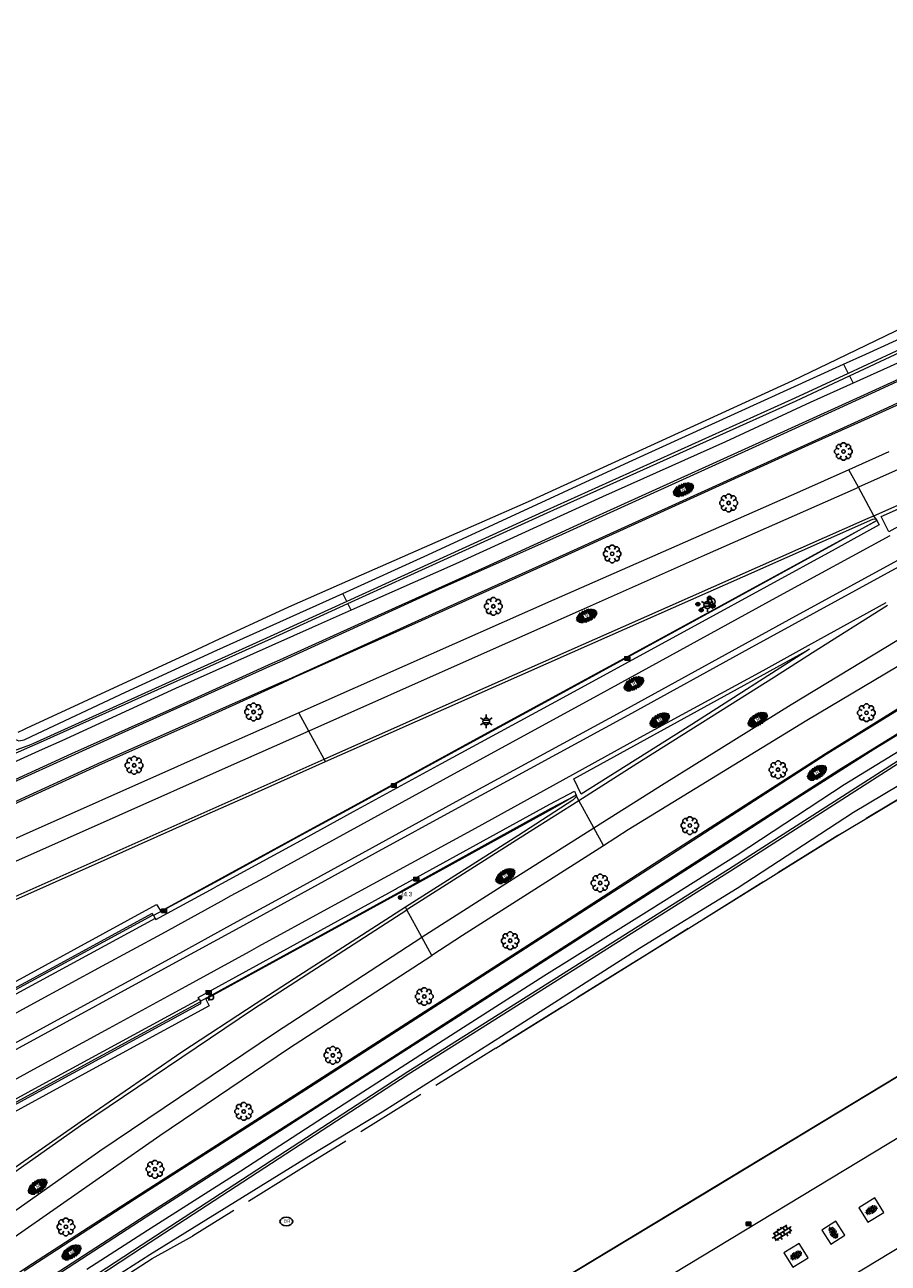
# Model space of a CAD drawing. Header units: metres. Extents: x 181682 to 183922, y 386244 to 387136.
# Tile 44 of 62: x 182842 to 182940, y 386692 to 386832. Entities that reach past the tile are written whole.
import ezdxf
from ezdxf.enums import TextEntityAlignment as Align

# ---------------------------------------------------------------- set-up
doc = ezdxf.new("R2010")
doc.units = ezdxf.units.M
doc.linetypes.add('IE-TERREINAFSCHEIDING', pattern=[10, 8, -2])
for name, color, linetype, lineweight in [('B-WE-GR-BOOM-S', 251, 'Continuous', 25), ('B-WE-IE-TERREINAFSCHEIDING-G', 251, 'IE-TERREINAFSCHEIDING', 18), ('B-WE-IE-TERREINAFSCHEIDING_KUNSTMATIG_MUUR-GV', 251, 'IE-TERREINAFSCHEIDING-KUNSTMATIG-DICHT', 18), ('B-WE-KL-ET_LS_OV_LICHTMAST-S', 251, 'Continuous', 25), ('B-WE-KL-WATER_BRANDLEIDING_PUT-S', 251, 'Continuous', 25), ('B-WE-OG-BREUKLIJN-G', 251, 'Continuous', 18), ('B-WE-OG-TOPOGRAFIE_TERREIN_AGRARISCH-GV', 251, 'Continuous', 18), ('B-WE-OG-TOPOGRAFIE_TERREIN_GROEN-SV', 251, 'Continuous', 25), ('B-WE-OG-TOPOGRAFIE_WATER-GV', 251, 'Continuous', 18), ('B-WE-OG-TOPOGRAFIE_WEG_BERM-GV', 251, 'Continuous', 18), ('B-WE-OG-TOPOGRAFIE_WEG_PARKEERPLAATS-GV', 251, 'Continuous', 18), ('B-WE-OG-TOPOGRAFIE_WEG_PARKEERPLAATS-SV', 251, 'Continuous', 25), ('B-WE-OG-TOPOGRAFIE_WEG_RIJWEG-GV', 251, 'Continuous', 18), ('B-WE-OG-TOPOGRAFIE_WEG_RIJWEG-SV', 251, 'Continuous', 25), ('B-WE-OG-TOPOGRAFIE_WEG_RIJWIELPAD-GV', 251, 'Continuous', 18), ('B-WE-OG-TOPOGRAFIE_WEG_RIJWIELPAD-SV', 251, 'Continuous', 25), ('B-WE-OG-TOPOGRAFIE_WEG_VERHARD-G', 251, 'Continuous', 18), ('B-WE-RI-HWA_KOLK-S', 251, 'Continuous', 25), ('B-WE-VW-BEWEGWIJZERING_DRAAGCONSTRUCTIE-S', 251, 'Continuous', 25), ('B-WE-VW-MARKERING-G', 251, 'Continuous', 18), ('B-WE-VW-VERKEERSTEKEN_DRAAGCONSTRUCTIE-S', 251, 'Continuous', 25), ('Label_puntobject', 7, 'Continuous', 25)]:
    doc.layers.add(name, color=color, linetype=linetype, lineweight=lineweight)
doc.layers.add('B-WE-IE-MEUBILAIR_WEGMEUBILAIR-S', color=251, linetype='Continuous')
doc.styles.add('NLCS-ISO', font='NLCS-ISO.ttf')
doc.styles.get("Standard").update_dxf_attribs({"font": 'arial.ttf'})
doc.linetypes.add('IE-TERREINAFSCHEIDING-KUNSTMATIG-DICHT', pattern='A,8,-1,[82,NLCS.SHX,S=0.75,R=90,X=0,Y=0],-1', length=10)

# ---------------------------------------------------------------- blocks, each defined once
blk = doc.blocks.new('SIE-WEG_WEGWIJZER-SO')
for q in [(-0.29, -0.29), (0, 0.41), (0.29, -0.29)]:
    blk.add_line((0, 0), q)
blk.add_circle((0, 0), 0.413)
blk = doc.blocks.new('B-SIE-WEG_LICHTMAST-SO')
at = {"ltscale": 0.1}
for p, q in [((-0.33, 0.19), (-0.67, 0.39)), ((0, 0.39), (0, 0.77)), ((0.33, 0.19), (0.67, 0.39)), ((-0.33, -0.19), (-0.67, -0.39)), ((0, -0.39), (0, -0.77)), ((0.33, -0.19), (0.67, -0.39))]:
    blk.add_line(p, q, dxfattribs=at)
at = {"flags": 128}
for points in [[(-0.35, 0.15), (0.35, 0.15)], [(-0.35, -0.15), (0.35, -0.15)]]:
    blk.add_lwpolyline(points, dxfattribs=at)
at = {"ltscale": 0.1}
blk.add_circle((0, 0), 0.386, dxfattribs=at)
at = {"style": 'NLCS-ISO'}
blk.add_attdef('TYPE', text='', height=0.549, dxfattribs=at).set_placement((0, 0.77), align=Align.BOTTOM_CENTER)
blk = doc.blocks.new('SIE-WEG_VERKEERSBORD_PAAL-SO')
blk.add_line((-0.3, 0), (0.3, 0))
for radius in [0.2, 0.0745]:
    blk.add_circle((0, 0), radius)
blk = doc.blocks.new('SIE-WEG_PAAL_ALGEMEEN_TYPE_02-SO')
at = {"ltscale": 0.5}
h = blk.add_hatch(color=256, dxfattribs=at)
h.paths.add_polyline_path([(0, 0), (0.1875, 0, 0.41421356), (0, 0.1875)])
h.paths.add_polyline_path([(0, -0.1875), (0, 0), (-0.1875, 0, 0.41421356)])
for p, q in [((-0.1875, 0), (0.1875, 0)), ((0, -0.1875), (0, 0.1875))]:
    blk.add_line(p, q, dxfattribs=at)
blk.add_circle((0, 0), 0.1875, dxfattribs=at)
blk = doc.blocks.new('SVW-AFSLUITPAAL-SO')
at = {"linetype": 'Continuous'}
blk.add_lwpolyline([(-0.28, -0.02), (-0.28, -0.37)], dxfattribs=at)
blk.add_circle((0, -0.02), 0.28, dxfattribs=at)
blk = doc.blocks.new('B-SRI-KOLK_COMBINATIE-SO')
for p, q in [((-0.28125, 0), (0.28125, 0.375)), ((0.28125, 0), (-0.28125, 0.375))]:
    blk.add_line(p, q)
at = {"flags": 128}
blk.add_lwpolyline([(-0.28125, 0), (0.28125, 0), (0.28125, 0.375), (-0.28125, 0.375)], close=True, dxfattribs=at)
blk = doc.blocks.new('SIE-WEG_STRAATPOT_BRANDKRAAN-SO')
blk.add_ellipse((0, 0), major_axis=(-0.729, 0), ratio=0.685994)
at = {"style": 'NLCS-ISO'}
blk.add_text('BR', height=0.4, dxfattribs=at).set_placement((-0.3, -0.15))
blk = doc.blocks.new('SGR-BOOM_01')
at = {"layer": 'B-WE-GR-BOOM-S'}
for points in [[(-0.5, 0.25, 0), (-0.75, 0.38, 0), (-1, 0.12, 0), (-1, -0.12, 0), (-0.75, -0.38, 0), (-0.5, -0.25, 0)], [(-0.33, 0.8, 0), (-0.62, 0.8, 0), (-0.8, 0.62, 0), (-0.8, 0.33, 0)], [(0.25, 0.5, 0), (0.38, 0.75, 0), (0.12, 1, 0), (-0.12, 1, 0), (-0.38, 0.75, 0), (-0.25, 0.5, 0)], [(0.8, 0.33, 0), (0.8, 0.62, 0), (0.62, 0.8, 0), (0.33, 0.8, 0)], [(0.5, -0.25, 0), (0.75, -0.38, 0), (1, -0.12, 0), (1, 0.12, 0), (0.75, 0.38, 0), (0.5, 0.25, 0)], [(-0.8, -0.33, 0), (-0.8, -0.62, 0), (-0.62, -0.8, 0), (-0.33, -0.8, 0)], [(-0.25, -0.5, 0), (-0.38, -0.75, 0), (-0.12, -1, 0), (0.12, -1, 0), (0.38, -0.75, 0), (0.25, -0.5, 0)], [(0.33, -0.8, 0), (0.62, -0.8, 0), (0.8, -0.62, 0), (0.8, -0.33, 0)]]:
    blk.add_polyline3d(points, dxfattribs=at)
blk.add_circle((0, 0), 0.2, dxfattribs=at)
blk.add_circle((0, 0), 0.2, dxfattribs=at)
blk = doc.blocks.new('SVH-BSS_OPENGESTRAAT_KL-SO')
for p, q in [((-1.69, 0.09), (-1.59, 0.09)), ((-1.59, 0.09), (-0.02, 0.09)), ((-1.33, -0.44), (-1.33, 0.09)), ((-1.24, 0.61), (-0.02, 0.61)), ((-1.07, 0.09), (-1.07, 0.61)), ((-0.54, 0.09), (-0.54, 0.61)), ((-0.28, 0.61), (-0.28, 0.89)), ((-0.28, -0.44), (-0.28, 0.09)), ((-0.02, 0.61), (1.24, 0.61)), ((-0.02, 0.09), (1.56, 0.09)), ((0.24, 0.61), (0.24, 0.89)), ((0.24, -0.44), (0.24, 0.09)), ((0.51, 0.09), (0.51, 0.61)), ((1.03, 0.09), (1.03, 0.61)), ((1.29, -0.44), (1.29, 0.09)), ((1.56, 0.09), (1.69, 0.09)), ((-1.48, -0.44), (-0.02, -0.44)), ((-1.07, -0.7), (-1.07, -0.44)), ((-0.54, -0.85), (-0.54, -0.44)), ((-0.02, -0.44), (1.48, -0.44)), ((0.51, -0.86), (0.51, -0.44)), ((1.03, -0.71), (1.03, -0.44))]:
    blk.add_line(p, q)
blk = doc.blocks.new('SVH-GESLOTEN-SO')
at = {"linetype": 'Continuous', "lineweight": 0}
for p, q in [((-1.68, -0.04), (-0.19, 0.87)), ((-1.66, 0.12), (0.02, -0.91)), ((-1.63, -0.24), (0.18, 0.87)), ((-1.62, 0.22), (-0.67, 0.81)), ((-1.58, 0.3), (0.36, -0.89)), ((-1.52, -0.4), (-0.45, 0.26)), ((-1.45, 0.44), (-0.45, -0.17)), ((-1.37, -0.53), (-0.45, 0.03)), ((-1.28, 0.57), (-0.45, 0.06)), ((-1.08, 0.67), (-0.45, 0.29)), ((-0.84, 0.76), (-0.1, 0.3)), ((-0.58, 0.82), (0.27, 0.3)), ((-0.44, -0.88), (1.54, 0.34)), ((-0.37, 0.3), (0.5, 0.84)), ((-0.28, 0.87), (1.6, -0.28)), ((-0.12, -0.9), (1.64, 0.17)), ((0, 0.3), (0.77, 0.78)), ((0.08, 0.88), (1.67, -0.1)), ((0.37, 0.3), (1.01, 0.69)), ((0.37, 0.08), (1.22, 0.6)), ((0.37, -0.15), (1.4, 0.48)), ((0.37, 0.24), (1.48, -0.43)), ((0.37, 0.02), (1.32, -0.57)), ((0.52, 0.83), (1.65, 0.14)), ((-1.67, -0.1), (-0.39, -0.88)), ((-1.45, -0.46), (-1.04, -0.72)), ((-1.18, -0.65), (-0.45, -0.2)), ((-0.97, -0.74), (-0.24, -0.3)), ((-0.72, -0.82), (0.13, -0.3)), ((-0.23, -0.3), (0.65, -0.84)), ((0.14, -0.3), (0.91, -0.77)), ((0.27, -0.9), (1.68, -0.04)), ((0.37, -0.21), (1.13, -0.68)), ((0.8, -0.8), (1.57, -0.33))]:
    blk.add_line(p, q, dxfattribs=at)
at = {"linetype": 'Continuous', "lineweight": 0, "style": 'NLCS-ISO'}
blk.add_text('R', height=0.54, dxfattribs=at).set_placement((0, 0), align=Align.MIDDLE_CENTER)
blk = doc.blocks.new('SGR-GRAS_01-SO')
at = {"ltscale": 0.1}
for p, q in [((-1.96, -0.07), (-1.98, 0)), ((-1.93, 0.19), (-1.93, 0.24)), ((-1.89, 0.24), (-1.92, 0.25)), ((-1.67, 0.02), (-1.6, 0.04)), ((-1.6, 0.24), (-1.65, 0.29)), ((-1.53, 0.32), (-1.6, 0.35)), ((-1.45, 0.64), (-1.52, 0.66)), ((-1.52, 0.19), (-1.44, 0.19)), ((-1.47, 0.58), (-1.48, 0.65)), ((-1.43, 0.48), (-1.35, 0.5)), ((-1.36, 0.21), (-1.43, 0.23)), ((-1.42, 0.13), (-1.36, 0.17)), ((-1.38, 0.11), (-1.32, 0.16)), ((-1.37, 0.01), (-1.38, 0.08)), ((-1.33, 0.11), (-1.33, 0.19)), ((-1.3, 0.76), (-1.32, 0.77)), ((-1.28, 0.68), (-1.28, 0.76)), ((-1.17, 0.39), (-1.23, 0.43)), ((-1.17, 0.24), (-1.22, 0.29)), ((-1.15, 0.65), (-1.21, 0.7)), ((-1.11, 0.17), (-1.04, 0.19)), ((-1.03, 0.03), (-1.1, 0.07)), ((-0.94, 0.84), (-1, 0.88)), ((-0.97, 0.51), (-0.92, 0.57)), ((-0.89, 0.5), (-0.97, 0.52)), ((-0.94, 0.19), (-0.87, 0.19)), ((-0.92, 0.42), (-0.86, 0.46)), ((-0.89, 0.81), (-0.82, 0.81)), ((-0.87, 0.66), (-0.89, 0.73)), ((-0.8, 0.06), (-0.88, 0.08)), ((-0.87, 0.62), (-0.8, 0.64)), ((-0.8, 0.47), (-0.87, 0.51)), ((-0.75, 0.24), (-0.8, 0.29)), ((-0.77, 0.09), (-0.79, 0.16)), ((-0.73, 0.65), (-0.78, 0.7)), ((-0.74, 0.03), (-0.73, 0.11)), ((-0.67, 0.11), (-0.73, 0.14)), ((-0.69, 0.61), (-0.68, 0.68)), ((-0.58, 0.92), (-0.64, 0.96)), ((-0.56, 0.92), (-0.51, 0.97)), ((-0.56, 0.32), (-0.48, 0.34)), ((-0.44, 0.55), (-0.51, 0.59)), ((-0.43, 0.78), (-0.5, 0.8)), ((-0.42, 0.71), (-0.36, 0.74)), ((-0.34, 0.35), (-0.41, 0.37)), ((-0.32, 0.24), (-0.38, 0.29)), ((-0.31, 0.19), (-0.37, 0.22)), ((-0.37, 0.19), (-0.29, 0.19)), ((-0.31, 0.65), (-0.36, 0.7)), ((-0.32, 0.81), (-0.24, 0.81)), ((-0.32, 0.77), (-0.24, 0.79)), ((-0.28, 0.73), (-0.29, 0.81)), ((-0.21, 1), (-0.27, 1.03)), ((-0.24, 0.02), (-0.17, 0.04)), ((-0.18, 0.17), (-0.19, 0.24)), ((-0.08, 0.63), (-0.14, 0.67)), ((-0.14, -0.04), (-0.14, 0.03)), ((-0.09, 0.53), (-0.09, 0.6)), ((-0.08, 0.16), (-0.03, 0.21)), ((-0.07, 0.19), (0, 0.23)), ((0.06, 0.27), (-0.01, 0.3)), ((0, 0.47), (0.07, 0.49)), ((0.1, 0.24), (0.05, 0.29)), ((0.13, 0.64), (0.06, 0.66)), ((0.07, 0.99), (0.14, 1.03)), ((0.12, 0.65), (0.07, 0.7)), ((0.22, 0.2), (0.15, 0.22)), ((0.21, 0.19), (0.28, 0.19)), ((0.29, 0.71), (0.22, 0.75)), ((0.24, 0.92), (0.31, 0.94)), ((0.26, 0.81), (0.33, 0.81)), ((0.32, 0.81), (0.3, 0.89)), ((0.31, 0.17), (0.39, 0.19)), ((0.32, 0.57), (0.38, 0.62)), ((0.42, 0.34), (0.36, 0.38)), ((0.42, 0.25), (0.4, 0.32)), ((0.43, 0.48), (0.49, 0.51)), ((0.53, 0.24), (0.47, 0.29)), ((0.54, 0.65), (0.49, 0.7)), ((0.56, -0.02), (0.49, 0.02)), ((0.5, 0.45), (0.51, 0.53)), ((0.59, 0.93), (0.52, 0.94)), ((0.55, 0.62), (0.63, 0.64)), ((0.65, 0.79), (0.58, 0.83)), ((0.68, 0.49), (0.61, 0.51)), ((0.77, 0.05), (0.7, 0.07)), ((0.78, 0.42), (0.72, 0.46)), ((0.78, 0.19), (0.86, 0.19)), ((0.83, 0.81), (0.91, 0.81)), ((0.92, 0.06), (0.85, 0.09)), ((0.87, 0.31), (0.94, 0.33)), ((0.95, 0.24), (0.9, 0.29)), ((0.91, 0.89), (0.91, 0.92)), ((0.97, 0.65), (0.91, 0.7)), ((0.93, 0.76), (0.99, 0.8)), ((1.01, 0.87), (0.95, 0.91)), ((1.01, 0.33), (1, 0.4)), ((1.15, 0.78), (1.08, 0.8)), ((1.15, 0.5), (1.08, 0.54)), ((1.1, 0.38), (1.1, 0.45)), ((1.11, 0.77), (1.18, 0.79)), ((1.24, 0.34), (1.17, 0.36)), ((1.18, 0.01), (1.26, 0.03)), ((1.21, 0.21), (1.26, 0.26)), ((1.28, 0.14), (1.22, 0.17)), ((1.28, 0.25), (1.35, 0.29)), ((1.37, 0.24), (1.32, 0.29)), ((1.39, 0.65), (1.34, 0.7)), ((1.36, 0.19), (1.43, 0.19)), ((1.42, 0.46), (1.5, 0.48)), ((1.51, 0.58), (1.44, 0.62)), ((1.64, 0.21), (1.58, 0.25)), ((1.61, 0.41), (1.59, 0.48)), ((1.69, 0.3), (1.7, 0.37)), ((1.79, 0.19), (1.72, 0.21)), ((1.74, 0.16), (1.81, 0.18)), ((1.8, 0.24), (1.75, 0.29)), ((1.93, 0.19), (1.95, 0.19)), ((-1.92, -0.16), (-1.85, -0.12)), ((-1.82, -0.08), (-1.9, -0.06)), ((-1.76, -0.13), (-1.82, -0.09)), ((-1.78, -0.3), (-1.73, -0.25)), ((-1.62, -0.5), (-1.69, -0.46)), ((-1.63, -0.57), (-1.68, -0.52)), ((-1.61, -0.17), (-1.67, -0.11)), ((-1.57, -0.44), (-1.49, -0.44)), ((-1.54, -0.66), (-1.5, -0.64)), ((-1.4, -0.05), (-1.46, -0.01)), ((-1.38, -0.46), (-1.38, -0.39)), ((-1.35, -0.28), (-1.28, -0.26)), ((-1.27, -0.23), (-1.34, -0.21)), ((-1.26, -0.42), (-1.33, -0.38)), ((-1.27, -0.56), (-1.28, -0.48)), ((-1.21, -0.57), (-1.26, -0.52)), ((-1.18, -0.67), (-1.25, -0.65)), ((-1.19, -0.17), (-1.24, -0.11)), ((-1.13, -0.78), (-1.19, -0.75)), ((-1.06, -0.39), (-1, -0.35)), ((-1.04, -0.58), (-0.97, -0.57)), ((-0.99, -0.44), (-0.92, -0.44)), ((-0.9, -0.34), (-0.96, -0.3)), ((-0.9, -0.65), (-0.84, -0.6)), ((-0.84, -0.94), (-0.85, -0.93)), ((-0.78, -0.57), (-0.84, -0.52)), ((-0.76, -0.7), (-0.83, -0.67)), ((-0.76, -0.17), (-0.82, -0.11)), ((-0.8, -0.13), (-0.73, -0.11)), ((-0.71, -0.38), (-0.79, -0.36)), ((-0.79, -0.54), (-0.78, -0.46)), ((-0.72, -0.89), (-0.65, -0.87)), ((-0.71, -0.9), (-0.64, -0.86)), ((-0.62, -0.82), (-0.7, -0.8)), ((-0.67, -0.48), (-0.69, -0.4)), ((-0.53, -0.26), (-0.6, -0.22)), ((-0.58, -0.99), (-0.59, -0.97)), ((-0.57, -0.1), (-0.5, -0.06)), ((-0.49, -0.25), (-0.44, -0.19)), ((-0.48, -0.44), (-0.41, -0.42)), ((-0.4, -0.63), (-0.46, -0.59)), ((-0.38, -0.98), (-0.43, -0.93)), ((-0.42, -0.44), (-0.34, -0.44)), ((-0.36, -0.57), (-0.41, -0.52)), ((-0.34, -0.17), (-0.39, -0.11)), ((-0.26, -0.99), (-0.33, -0.95)), ((-0.25, -0.09), (-0.32, -0.07)), ((-0.17, -0.18), (-0.24, -0.14)), ((-0.16, -0.53), (-0.23, -0.51)), ((-0.21, -0.61), (-0.15, -0.58)), ((-0.19, -0.62), (-0.19, -0.54)), ((-0.17, -0.74), (-0.1, -0.72)), ((-0.07, -0.97), (-0.14, -0.95)), ((-0.04, -0.55), (-0.1, -0.51)), ((-0.08, -0.4), (-0.09, -0.32)), ((-0.01, -1.01), (0.04, -0.95)), ((0.05, -0.98), (0, -0.93)), ((0.07, -0.57), (0.01, -0.52)), ((0.02, -0.96), (0.01, -0.89)), ((0.08, -0.17), (0.03, -0.11)), ((0.1, -0.91), (0.03, -0.88)), ((0.07, -0.29), (0.14, -0.27)), ((0.19, -0.1), (0.13, -0.06)), ((0.16, -0.44), (0.23, -0.44)), ((0.17, -1.04), (0.22, -1.02)), ((0.31, -0.24), (0.24, -0.22)), ((0.33, -0.47), (0.26, -0.43)), ((0.29, -0.33), (0.35, -0.29)), ((0.4, -0.68), (0.32, -0.66)), ((0.39, -0.6), (0.45, -0.55)), ((0.39, -0.59), (0.46, -0.57)), ((0.4, -0.69), (0.41, -0.62)), ((0.46, -0.83), (0.4, -0.8)), ((0.47, -0.98), (0.42, -0.93)), ((0.49, -0.57), (0.44, -0.52)), ((0.45, -0.12), (0.46, -0.05)), ((0.51, -0.17), (0.45, -0.11)), ((0.52, -0.32), (0.5, -0.24)), ((0.62, -0.88), (0.6, -0.81)), ((0.63, -0.14), (0.7, -0.12)), ((0.69, -0.39), (0.62, -0.35)), ((0.64, -0.84), (0.71, -0.81)), ((0.7, -0.89), (0.77, -0.88)), ((0.73, -0.44), (0.81, -0.44)), ((0.82, -0.76), (0.76, -0.72)), ((0.78, -0.04), (0.85, 0)), ((0.86, -0.39), (0.79, -0.37)), ((0.8, -0.19), (0.85, -0.14)), ((0.86, -0.94), (0.84, -0.93)), ((0.91, -0.57), (0.86, -0.52)), ((0.93, -0.17), (0.88, -0.11)), ((0.95, -0.83), (0.88, -0.81)), ((0.94, -0.44), (1.01, -0.42)), ((1.05, -0.31), (0.99, -0.27)), ((1, -0.77), (1, -0.7)), ((1.05, -0.2), (1.05, -0.12)), ((1.11, -0.24), (1.1, -0.16)), ((1.19, -0.68), (1.12, -0.64)), ((1.14, -0.56), (1.21, -0.52)), ((1.21, -0.8), (1.2, -0.73)), ((1.33, -0.1), (1.26, -0.08)), ((1.26, -0.75), (1.33, -0.73)), ((1.34, -0.57), (1.29, -0.52)), ((1.36, -0.17), (1.3, -0.11)), ((1.31, -0.44), (1.38, -0.44)), ((1.42, -0.23), (1.35, -0.19)), ((1.42, -0.54), (1.35, -0.52)), ((1.55, -0.6), (1.49, -0.56)), ((1.5, -0.29), (1.57, -0.27)), ((1.64, -0.27), (1.65, -0.2)), ((1.64, -0.27), (1.7, -0.23)), ((1.68, -0.55), (1.74, -0.5)), ((1.71, -0.16), (1.69, -0.09)), ((1.78, -0.15), (1.71, -0.11)), ((1.71, -0.52), (1.71, -0.52)), ((1.78, -0.17), (1.73, -0.11)), ((1.88, -0.25), (1.81, -0.23))]:
    blk.add_line(p, q, dxfattribs=at)
at = {"ltscale": 0.1, "style": 'NLCS-ISO'}
blk.add_attdef('TYPE', text='', height=0.5, dxfattribs=at).set_placement((3.47, -0.02), align=Align.MIDDLE_CENTER)

msp = doc.modelspace()

# ---------------------------------------------------------------- linework, layer by layer
at = {"layer": 'B-WE-IE-TERREINAFSCHEIDING-G'}
for points in [[(182990.687, 386773.354, 25.563), (182984.683, 386769.94, 25.525), (182961.124, 386756.542, 25.376), (182933.881, 386740.208, 25.655), (182911.893, 386726.534, 25.672), (182911.032, 386725.999, 25.673), (182895.045, 386716.059, 25.617)], [(182895.045, 386716.059, 25.617), (182873.792, 386702.89, 25.228), (182860.613, 386694.716, 24.928)]]:
    msp.add_polyline3d(points, dxfattribs=at)
at = {"layer": 'B-WE-IE-TERREINAFSCHEIDING_KUNSTMATIG_MUUR-GV'}
for p, q in [((182856.201, 386731.132, 24.944), (182856.186, 386731.179, 24.937)), ((182861.389, 386721.639, 24.916), (182861.52, 386721.419, 24.903)), ((182861.565, 386721.338, 24.921), (182861.52, 386721.419, 24.903))]:
    msp.add_line(p, q, dxfattribs=at)
for points in [[(182856.186, 386731.179, 24.937), (182856.036, 386731.36, 25.038), (182844.724, 386725.204, 25.167), (182826.701, 386715.421, 25.108), (182809.598, 386706.028, 24.783), (182803.167, 386702.533, 24.765), (182786.143, 386693.29, 24.786), (182770.042, 386684.46, 24.768), (182755.118, 386676.341, 24.78), (182739.869, 386667.971, 24.822), (182725.085, 386659.95, 25.141), (182724.805, 386659.795, 25.323)], [(182856.37, 386730.818, 24.917), (182838.812, 386721.243, 24.678), (182818.786, 386710.334, 24.334), (182799.43, 386699.762, 23.908), (182791.002, 386695.171, 23.69)], [(182856.201, 386731.132, 24.944), (182856.344, 386730.858, 24.919), (182856.37, 386730.818, 24.917)], [(182732.97, 386650.858, 25.141), (182750.6, 386660.588, 24.828), (182766.151, 386669.096, 24.839), (182782.931, 386678.331, 24.801), (182800.779, 386687.96, 24.783), (182816.261, 386696.446, 24.827), (182822.768, 386700.013, 24.845), (182843.294, 386711.2, 24.807), (182861.571, 386721.143, 24.857), (182861.565, 386721.338, 24.921)], [(182796.012, 386685.968, 23.71), (182802.835, 386689.687, 23.888), (182825.901, 386702.277, 24.401), (182843.131, 386711.698, 24.681), (182861.389, 386721.639, 24.916)]]:
    msp.add_polyline3d(points, dxfattribs=at)
at = {"layer": 'B-WE-OG-BREUKLIJN-G'}
for points in [[(182856.132, 386731.184, 25.038), (182844.82, 386725.028, 25.167), (182826.797, 386715.245, 25.108), (182809.694, 386705.852, 24.783), (182803.262, 386702.357, 24.765), (182786.239, 386693.114, 24.786), (182770.138, 386684.284, 24.768), (182755.214, 386676.165, 24.78), (182739.965, 386667.795, 24.822)], [(182732.875, 386651.034, 25.141), (182750.504, 386660.763, 24.828), (182766.055, 386669.271, 24.839), (182782.835, 386678.507, 24.801), (182800.683, 386688.136, 24.783), (182816.165, 386696.621, 24.827), (182822.672, 386700.188, 24.845), (182843.198, 386711.376, 24.807), (182861.475, 386721.319, 24.857)]]:
    msp.add_polyline3d(points, dxfattribs=at)
at = {"layer": 'B-WE-OG-TOPOGRAFIE_TERREIN_AGRARISCH-GV'}
msp.add_polyline3d([(183006.391, 386830.417, 26.093), (182980.843, 386817.345, 25.981), (182948.064, 386801.188, 25.127), (182932.752, 386793.815, 25.127), (182928.743, 386791.884, 25.127), (182898.737, 386778.121, 25.099), (182877.252, 386768.685, 25.132), (182871.526, 386766.171, 25.141), (182863.096, 386762.253, 24.767), (182862.274, 386761.871, 24.73), (182861.164, 386761.357, 24.726), (182841.719, 386752.363, 24.657), (182841.425, 386752.227, 24.657), (182840.782, 386751.93, 24.657)], dxfattribs=at)
at = {"layer": 'B-WE-OG-TOPOGRAFIE_WATER-GV'}
for p, q in [((182934.552, 386793.763, 25.061), (182935.081, 386792.719, 24.252)), ((182935.227, 386792.431, 24.299), (182935.646, 386791.602, 25.041)), ((182878.142, 386766.821, 24.242), (182877.692, 386767.731, 24.658)), ((182878.644, 386765.805, 24.794), (182878.268, 386766.567, 24.275))]:
    msp.add_line(p, q, dxfattribs=at)
for points in [[(183012.261, 386831.088, 24.319), (182987.321, 386818.09, 24.266), (182952.963, 386801.017, 24.362), (182935.081, 386792.719, 24.252)], [(182935.227, 386792.431, 24.299), (182953.025, 386800.781, 24.383), (182987.417, 386817.851, 24.319), (183012.389, 386830.804, 24.293)], [(183003.484, 386824.139, 25.091), (182989.601, 386817.141, 25.08), (182979.418, 386811.824, 25.101), (182972.659, 386808.842, 25.08), (182962.336, 386804.05, 24.825), (182949.429, 386797.908, 25.069), (182941.771, 386794.367, 25.059), (182935.646, 386791.602, 25.041)], [(182934.552, 386793.763, 25.061), (182937.059, 386794.903, 25.091), (182944.053, 386798.093, 24.907), (182949.725, 386800.597, 24.651), (182951.668, 386801.262, 24.568), (182955.595, 386803.211, 24.833), (182960.287, 386805.708, 25.065), (182968.678, 386809.99, 25.062), (182978.194, 386815.052, 25.628), (182984.791, 386818.365, 25.418), (182993.703, 386823.081, 25.504)], [(182877.692, 386767.731, 24.658), (182887.357, 386772.102, 24.7), (182910.185, 386782.689, 24.768), (182934.552, 386793.763, 25.061)], [(182935.081, 386792.719, 24.252), (182929.005, 386789.9, 24.215), (182900.864, 386777.197, 24.281), (182878.142, 386766.821, 24.242)], [(182878.268, 386766.567, 24.275), (182900.896, 386776.889, 24.282), (182929.153, 386789.581, 24.27), (182935.227, 386792.431, 24.299)], [(182935.646, 386791.602, 25.041), (182930.765, 386789.399, 25.026), (182921.136, 386784.95, 25.059), (182907.177, 386778.713, 25.048), (182890.514, 386771.077, 25.075), (182878.644, 386765.805, 24.794)], [(182840.371, 386751.202, 24.593), (182840.504, 386751.125, 24.59), (182840.91, 386750.974, 24.578), (182841.489, 386751.083, 24.563), (182842.379, 386751.502, 24.563), (182853.021, 386756.505, 24.584), (182863.387, 386761.261, 24.596), (182877.692, 386767.731, 24.658)], [(182839.016, 386750.694, 24.228), (182839.918, 386749.521, 24.237), (182829.1, 386744.814, 24.165), (182827.197, 386744.332, 24.104), (182827.252, 386744.043, 24.174), (182829.233, 386744.623, 24.193), (182842.137, 386750.296, 24.243), (182843.004, 386750.685, 24.325), (182869.592, 386762.609, 24.272), (182878.268, 386766.567, 24.275)], [(182878.644, 386765.805, 24.794), (182874.201, 386763.859, 24.777), (182858.7, 386756.916, 25.031), (182845.766, 386750.975, 25.061), (182843.544, 386749.98, 25.061), (182836.006, 386746.604, 24.664), (182828.179, 386743.239, 24.741)], [(182878.142, 386766.821, 24.242), (182869.418, 386762.837, 24.227), (182842.888, 386750.837, 24.325), (182842.238, 386750.543, 24.325), (182840.242, 386749.802, 24.085), (182839.429, 386750.849, 24.11)], [(182848.614, 386690.959, 24.836), (182855.501, 386695.412, 24.827), (182866.092, 386702.135, 24.784), (182875.614, 386708.303, 24.792), (182888.135, 386716.388, 24.897), (182900.515, 386724.292, 24.784), (182912.784, 386731.949, 24.845), (182922.466, 386738.045, 24.854), (182934.594, 386746.005, 24.976), (182944.582, 386752.105, 24.95), (182951.982, 386756.499, 24.967), (182953.167, 386757.168, 24.973)], [(182953.667, 386756.184, 24.187), (182941.693, 386749.325, 24.193), (182921.486, 386736.359, 24.169), (182885.073, 386713.373, 24.136), (182854.789, 386693.66, 24.258), (182837.135, 386682.143, 24.356), (182820.47, 386669.874, 24.353), (182809.627, 386660.66, 24.559), (182796.916, 386648.226, 24.566), (182782.073, 386631.34, 24.595), (182767.931, 386615.717, 24.56), (182765.907, 386613.065, 24.658), (182764.589, 386610.357, 24.708), (182764.725, 386608.282, 24.584), (182765.26, 386606.926, 24.485)], [(182765.634, 386607.196, 24.504), (182765.507, 386608.317, 24.554), (182765.541, 386610.573, 24.642), (182766.417, 386612.551, 24.7), (182768.411, 386615.38, 24.552), (182782.215, 386630.931, 24.53), (182797.195, 386648.004, 24.54), (182805.524, 386656.17, 24.549), (182809.773, 386660.335, 24.553), (182820.681, 386669.595, 24.309), (182837.16, 386681.797, 24.249), (182854.942, 386693.481, 24.256), (182885.102, 386713.124, 24.116), (182921.713, 386736.203, 24.251), (182941.738, 386749.044, 24.231), (182953.788, 386755.946, 24.217)], [(182954.611, 386754.324, 25.51), (182944.373, 386748.04, 25.703), (182935.666, 386742.835, 25.619), (182922.464, 386734.213, 25.717), (182911.361, 386727.383, 25.717), (182896.122, 386717.647, 25.572), (182882.153, 386708.82, 25.465), (182873.821, 386703.763, 25.228), (182862.135, 386696.526, 24.925), (182855.775, 386692.606, 24.928), (182850.079, 386688.951, 24.795)]]:
    msp.add_polyline3d(points, dxfattribs=at)
at = {"layer": 'B-WE-OG-TOPOGRAFIE_WEG_BERM-GV'}
for points in [[(182857.031, 386731.641, 24.95), (182874.802, 386741.35, 25.22), (182878.582, 386743.413, 25.25), (182892.904, 386751.228, 25.365), (182915.245, 386763.403, 25.497), (182938.312, 386776.025, 25.596)], [(182895.045, 386716.059, 25.617), (182933.881, 386740.208, 25.655), (182955.267, 386753.031, 25.51)], [(182904.169, 386744.809, 25.363), (182901.497, 386743.262, 25.354), (182884.215, 386733.723, 25.263), (182883.962, 386733.585, 25.259), (182862.113, 386721.637, 24.929)], [(182724.808, 386660.504, 25.031), (182737.298, 386667.263, 25.04), (182752.838, 386675.787, 25.041), (182763.569, 386681.641, 25.036), (182778.458, 386689.772, 25.053), (182790.095, 386696.128, 25.03), (182804.744, 386704.103, 25.071), (182816.323, 386710.45, 25.042), (182834.521, 386720.382, 25.03), (182856.527, 386732.401, 24.932), (182857.031, 386731.641, 24.95)], [(182862.113, 386721.637, 24.929), (182862.5, 386720.891, 24.952), (182849.626, 386713.866, 25.012), (182833.002, 386704.782, 25.039), (182822.208, 386698.871, 25.034), (182816.646, 386695.84, 25.037)], [(182828.512, 386673.387, 24.889), (182828.61, 386673.458, 24.881), (182831.393, 386675.385, 24.833), (182837.756, 386680.202, 24.81), (182845.436, 386685.576, 24.798), (182850.343, 386688.526, 24.795), (182856.041, 386692.183, 24.928), (182860.613, 386694.716, 24.928)]]:
    msp.add_polyline3d(points, dxfattribs=at)
at = {"layer": 'B-WE-OG-TOPOGRAFIE_WEG_PARKEERPLAATS-GV'}
for points in [[(182937.296, 386696.298, 0), (182939.116, 386697.42, 0), (182938.099, 386699.069, 0), (182936.279, 386697.948, 0), (182937.296, 386696.298, 0)], [(182933.109, 386693.81, 0), (182934.689, 386694.832, 0), (182933.653, 386696.432, 0), (182932.073, 386695.41, 0), (182933.109, 386693.81, 0)], [(182930.514, 386692.249, 0), (182929.508, 386693.888, 0), (182927.778, 386692.825, 0), (182928.785, 386691.187, 0), (182930.514, 386692.249, 0)]]:
    msp.add_polyline3d(points, dxfattribs=at)
at = {"layer": 'B-WE-OG-TOPOGRAFIE_WEG_RIJWEG-GV'}
for p, q in [((182939.677, 386783.82, 25.436), (182935.13, 386781.773, 25.45)), ((182938.189, 386776.186, 25.583), (182937.988, 386776.553, 25.579)), ((182938.189, 386776.186, 25.583), (182938.312, 386776.025, 25.596)), ((182904.169, 386744.809, 25.363), (182904.22, 386744.699, 25.357)), ((182904.483, 386744.217, 25.339), (182904.22, 386744.699, 25.357)), ((182958.605, 386716.715), (182902.271, 386682.635)), ((182907.777, 386673.455), (182964.184, 386707.593))]:
    msp.add_line(p, q, dxfattribs=at)
for points in [[(182935.13, 386781.773, 25.45), (182929.558, 386779.264, 25.467), (182914.675, 386772.71, 25.42), (182901.661, 386766.989, 25.37), (182879.1, 386757.006, 25.348), (182872.694, 386754.171, 25.339)], [(182937.988, 386776.553, 25.579), (182936.223, 386779.776, 25.513), (182935.13, 386781.773, 25.45)], [(182938.312, 386776.025, 25.596), (182933.301, 386773.195, 25.549), (182917.866, 386764.755, 25.468), (182901.034, 386755.573, 25.381), (182888.256, 386748.598, 25.29), (182878.619, 386743.346, 25.213), (182872.961, 386740.262, 25.167), (182863.632, 386735.159, 25.071), (182856.201, 386731.132, 24.944)], [(182938.312, 386776.025, 25.596), (182938.595, 386775.533, 25.609), (182933.585, 386772.761, 25.569), (182918.069, 386764.286, 25.514), (182901.35, 386755.161, 25.395), (182888.848, 386748.357, 25.305), (182878.863, 386742.901, 25.224), (182873.28, 386739.85, 25.178), (182863.927, 386734.755, 25.074), (182863.06, 386734.282, 25.057)], [(182875.734, 386748.617, 25.471), (182883.17, 386751.922, 25.487), (182903.773, 386761.038, 25.53), (182923.106, 386769.607, 25.552), (182937.865, 386776.154, 25.583), (182938.189, 386776.186, 25.583)], [(182907.274, 386739.105, 25.197), (182910.091, 386740.904, 25.228), (182930.38, 386753.328, 25.355), (182944.437, 386761.684, 25.409)], [(182872.694, 386754.171, 25.339), (182861.367, 386749.158, 25.322), (182858.931, 386748.074, 25.318), (182841.38, 386740.26, 25.291), (182824.821, 386732.875, 25.255), (182807.708, 386725.319, 25.322), (182797.169, 386720.756, 25.364), (182794.343, 386719.592, 25.39), (182784.294, 386716.136, 25.462), (182782.674, 386715.665, 25.518), (182780.547, 386715.184, 25.511)], [(182875.734, 386748.617, 25.471), (182875.577, 386748.904, 25.48), (182873.832, 386752.091, 25.415), (182872.694, 386754.171, 25.339)], [(182783.419, 386709.301, 25.64), (182785.3, 386709.746, 25.617), (182790.697, 386711.504, 25.6), (182800.263, 386715.193, 25.527), (182815.297, 386721.708, 25.424), (182831.603, 386728.982, 25.407), (182850.918, 386737.567, 25.437), (182861.95, 386742.484, 25.448), (182867.014, 386744.741, 25.453), (182875.731, 386748.616, 25.471), (182875.734, 386748.617, 25.471)], [(182861.52, 386721.419, 24.903), (182883.904, 386733.691, 25.202), (182884.154, 386733.828, 25.205), (182901.361, 386743.323, 25.328), (182904.169, 386744.809, 25.363)], [(182867.889, 386725.46, 24.992), (182883.66, 386734.137, 25.211), (182883.762, 386734.193, 25.212), (182901.202, 386743.77, 25.332), (182903.984, 386745.246, 25.361), (182904.169, 386744.809, 25.363)], [(182904.22, 386744.699, 25.357), (182904.217, 386744.654, 25.358), (182903.791, 386744.226, 25.358), (182897.559, 386740.198, 25.318), (182884.814, 386732.085, 25.158), (182884.791, 386732.07, 25.158)], [(182907.274, 386739.105, 25.197), (182906.193, 386741.085, 25.245), (182904.483, 386744.217, 25.339)], [(182887.779, 386726.611, 25.007), (182887.803, 386726.627, 25.007), (182891.284, 386728.892, 25.021), (182907.274, 386739.105, 25.197)], [(182856.37, 386730.818, 24.917), (182856.46, 386730.682, 24.931), (182863.06, 386734.282, 25.057)], [(182884.791, 386732.07, 25.158), (182872.173, 386723.94, 25.138), (182867.862, 386721.162, 25.131), (182859.401, 386715.614, 25.119), (182848.856, 386708.352, 25.153), (182836.154, 386699.511, 25.224), (182823.477, 386690.542, 25.341), (182821.118, 386688.808, 25.366)], [(182887.779, 386726.611, 25.007), (182886.645, 386728.682, 25.077), (182884.939, 386731.799, 25.165), (182884.791, 386732.07, 25.158)], [(182825.895, 386684.278, 25.21), (182839.973, 386694.338, 25.063), (182856.925, 386706.139, 24.959), (182871.527, 386716.035, 24.941), (182887.779, 386726.611, 25.007)], [(182921.067, 386635.223, 0), (182919.431, 386636.788, 0), (182919.087, 386637.452, 0), (182905.387, 386660.203, 0), (182906.515, 386665.704, 0), (182907.451, 386666.296, 0), (182974.761, 386707.009, 0), (182963.159, 386726.45, 0), (182889.002, 386681.622, 0), (182888.253, 386680.946, 0), (182886.864, 386676.929, 0), (182886.737, 386671.024, 0), (182885.888, 386668.172, 0)], [(182861.389, 386721.639, 24.916), (182861.279, 386721.823, 24.9), (182867.889, 386725.46, 24.992)]]:
    msp.add_polyline3d(points, dxfattribs=at)
at = {"layer": 'B-WE-OG-TOPOGRAFIE_WEG_RIJWIELPAD-GV'}
for points in [[(182960.82, 386801.474, 25.174), (182952.283, 386797.395, 25.166), (182941.252, 386792.265, 25.148), (182936.425, 386790.063, 25.145), (182928.603, 386786.493, 25.14), (182917.667, 386781.517, 25.122), (182905.218, 386775.879, 25.131), (182893.873, 386770.699, 25.131), (182879.434, 386764.206, 25.131)], [(182937.594, 386787.759, 25.222), (182941.489, 386789.529, 25.218), (182954.652, 386795.674, 25.21), (182962.065, 386799.195, 25.279)], [(182870.831, 386757.574, 25.169), (182872.204, 386758.198, 25.175), (182886.637, 386764.646, 25.253), (182902.837, 386771.957, 25.218), (182917.964, 386778.842, 25.227), (182931.028, 386784.776, 25.227), (182937.594, 386787.759, 25.222)], [(182879.434, 386764.206, 25.131), (182879.415, 386764.198, 25.131), (182870.482, 386760.127, 25.126), (182869.642, 386759.746, 25.126)], [(182951.285, 386760.884, 25.235), (182944.557, 386757.011, 25.212), (182932.496, 386749.517, 25.064), (182914.309, 386737.825, 24.994), (182902.094, 386729.921, 24.852), (182890.165, 386722.252, 24.823)], [(182869.642, 386759.746, 25.126), (182858.294, 386754.612, 25.126), (182846.897, 386749.503, 25.103), (182835.371, 386744.237, 25.111), (182825.957, 386740.026, 25.096), (182816.703, 386735.84, 25.058), (182814.259, 386734.715, 25.096)], [(182891.365, 386720.06, 24.749), (182892.121, 386720.546, 24.749), (182901.81, 386726.798, 24.819), (182912.27, 386733.516, 24.906), (182921.275, 386739.305, 24.959), (182929.066, 386744.34, 25.02), (182937.996, 386750.017, 25.09), (182945.063, 386754.365, 25.142), (182950.318, 386757.53, 25.151), (182952.381, 386758.718, 25.158)], [(182778.088, 386718.241, 25.251), (182779.054, 386718.486, 25.246), (182783.511, 386719.724, 25.216), (182788.253, 386721.258, 25.148), (182796.996, 386724.444, 25.163), (182802.013, 386726.552, 25.111), (182807.012, 386728.71, 25.111), (182815.527, 386732.602, 25.133), (182824.555, 386736.686, 25.126), (182831.423, 386739.845, 25.118), (182839.833, 386743.565, 25.141), (182850.402, 386748.416, 25.126), (182861.552, 386753.36, 25.133), (182870.831, 386757.574, 25.169)], [(182890.165, 386722.252, 24.823), (182887.022, 386720.231, 24.815), (182872.742, 386711.052, 24.837), (182860.928, 386703.454, 24.785), (182851.873, 386697.683, 24.77), (182842.457, 386691.567, 24.897), (182834.712, 386686.48, 25.032), (182828.623, 386682.253, 25.085), (182827.897, 386681.724, 25.089)], [(182808.519, 386663.578, 25.311), (182812.235, 386666.659, 25.282), (182818.358, 386671.508, 25.177), (182823.972, 386675.836, 25.072), (182830.524, 386680.538, 24.994), (182842.844, 386688.759, 24.868), (182855.367, 386696.908, 24.784), (182865.162, 386703.211, 24.731), (182880.422, 386713.027, 24.749), (182891.365, 386720.06, 24.749)]]:
    msp.add_polyline3d(points, dxfattribs=at)
at = {"layer": 'B-WE-OG-TOPOGRAFIE_WEG_VERHARD-G'}
msp.add_polyline3d([(182971.869, 386709.706, 26.465), (182964.661, 386722.813, 26.498), (182964.278, 386723.402, 26.498), (182963.774, 386724.077, 26.477), (182962.745, 386725.106, 26.48), (182961.884, 386725.525, 26.477), (182961.698, 386725.453, 26.465), (182951.079, 386719.117, 26.435), (182933.869, 386708.672, 26.394), (182918.471, 386699.362, 26.412), (182902.098, 386689.507, 26.412)], dxfattribs=at)
at = {"layer": 'B-WE-VW-MARKERING-G'}
for p, q in [((182939.335, 386766.666, 25.587), (182930.489, 386761.764)), ((182931.028, 386760.995), (182939.55, 386766.395, 25.572)), ((182926.699, 386758.252, 25.505), (182931.028, 386760.995))]:
    msp.add_line(p, q, dxfattribs=at)
for points in [[(183152.246, 386890.198, 25.761), (183152.229, 386890.191, 25.761), (183143.765, 386886.405, 25.782), (183116.536, 386874.455, 25.645), (183113.844, 386873.132, 25.605), (183092.755, 386861.611, 25.602), (183067.354, 386847.757, 25.599), (183053.577, 386840.263, 25.574), (183053.256, 386840.088, 25.573), (183040.088, 386832.918, 25.594), (183017.68, 386820.706, 25.597), (182997.932, 386809.974, 25.547), (182976.846, 386798.51, 25.515), (182971.563, 386795.768, 25.491), (182966.141, 386793.21, 25.476), (182960.69, 386790.705, 25.463), (182958.747, 386789.837, 25.467), (182936.223, 386779.776, 25.513), (182935.961, 386779.659, 25.514)], [(182814.588, 386734.665, 25.093), (182815.644, 386735.154, 25.073), (182834.067, 386743.484, 25.077), (182852.624, 386751.886, 25.073), (182869.723, 386759.599, 25.072), (182870.521, 386759.959, 25.072), (182888.66, 386768.23, 25.106), (182902.202, 386774.263, 25.1), (182925.029, 386784.651, 25.134), (182938.651, 386790.868, 25.141), (182953.313, 386797.663, 25.163), (182960.925, 386801.281, 25.167), (182971.4, 386806.26, 25.172), (182989.295, 386814.91, 25.177), (183007.122, 386823.707, 25.239)], [(182839.751, 386743.747, 25.141), (182850.319, 386748.598, 25.126), (182870.782, 386757.663, 25.126), (182871.55, 386758.003, 25.126), (182889.575, 386766.159, 25.124), (182903.099, 386772.272, 25.148), (182925.92, 386782.643, 25.182), (182939.557, 386788.853, 25.197), (182954.24, 386795.72, 25.262), (182961.968, 386799.373, 25.25), (182972.437, 386804.321, 25.233), (182990.325, 386812.971, 25.216), (183008.1, 386821.726, 25.234)], [(183035.635, 386809.002, 25.362), (182975.509, 386774.578, 25.252), (182950.242, 386760.112, 25.206), (182944.597, 386756.863, 25.042), (182932.57, 386749.41, 25.055), (182915.016, 386738.06, 24.947), (182894.072, 386724.594, 24.783), (182890.236, 386722.122, 24.784), (182872.956, 386710.983, 24.79), (182854.046, 386698.871, 24.816), (182841.499, 386690.751, 24.894)], [(183036.84, 386807.137, 25.253), (182976.548, 386772.675, 25.114), (182951.361, 386758.279, 25.056), (182945.788, 386754.936, 25.07), (182934.012, 386747.649, 25.022), (182916.29, 386736.234, 24.898), (182895.267, 386722.711, 24.735), (182891.31, 386720.161, 24.734), (182874.161, 386709.108, 24.727), (182855.25, 386697.027, 24.757), (182842.759, 386688.926, 24.864)], [(182738.158, 386660.778, 22.559), (182760.552, 386673.013, 22.94), (182780.999, 386684.168, 23.465), (182793.327, 386690.9, 23.782), (182801.515, 386695.371, 23.993), (182822.045, 386706.616, 24.452), (182840.702, 386716.775, 24.756), (182858.411, 386726.434, 24.985), (182865.287, 386730.214, 25.116), (182870.507, 386733.083, 25.215), (182881.068, 386738.872, 25.312), (182890.151, 386743.851, 25.395), (182909.689, 386754.514, 25.53), (182928.376, 386764.753, 25.613), (182949.802, 386776.463, 25.681), (182959.147, 386781.587, 25.686), (182969.519, 386787.274, 25.692), (182980.593, 386793.305, 25.707), (183000.188, 386804.007, 25.701)], [(182738.48, 386660.174, 22.56), (182761.161, 386672.535, 22.95), (182781.195, 386683.488, 23.461), (182793.663, 386690.282, 23.784), (182801.514, 386694.559, 23.988), (182822.997, 386706.311, 24.468), (182840.986, 386716.139, 24.759), (182858.736, 386725.829, 24.99), (182865.624, 386729.599, 25.107), (182874.912, 386734.682, 25.264), (182881.413, 386738.241, 25.319), (182890.822, 386743.391, 25.399), (182910.095, 386753.912, 25.526), (182923.824, 386761.454, 25.602), (182948.883, 386775.175, 25.671), (182959.478, 386780.984, 25.682), (182964.436, 386783.702, 25.687), (182988.281, 386796.717, 25.711), (182999.668, 386802.904, 25.698)], [(182830.463, 386690.564, 25.205), (182850.078, 386704.402, 25.072), (182870.047, 386717.849, 25.029), (182886.645, 386728.682, 25.077), (182886.669, 386728.698, 25.077), (182886.708, 386728.724, 25.077), (182897.441, 386735.563, 25.173), (182906.193, 386741.085, 25.245), (182914.174, 386746.122, 25.31), (182928.58, 386755.099, 25.402), (182943.272, 386764.02, 25.48), (182950.41, 386768.355, 25.518), (182968.482, 386778.665, 25.557), (182990.885, 386790.884, 25.603), (183003, 386797.499, 25.575)], [(182957.418, 386784.696, 25.619), (182958.788, 386785.303, 25.619), (182958.839, 386785.169, 25.61), (182957.54, 386784.49, 25.607), (182954.475, 386782.888, 25.601), (182939.701, 386774.726, 25.671), (182938.819, 386776.462, 25.619), (182957.418, 386784.696, 25.619)], [(182937.988, 386776.553, 25.579), (182951.874, 386782.697, 25.567), (182957.199, 386785.065, 25.58)], [(182935.961, 386779.659, 25.514), (182918.712, 386772.033, 25.46), (182904.744, 386765.831, 25.448), (182892.038, 386760.174, 25.431), (182873.832, 386752.091, 25.415), (182864.32, 386747.867, 25.406), (182840.171, 386737.12, 25.375), (182817.941, 386727.272, 25.366), (182806.942, 386722.422, 25.392), (182795.943, 386717.685, 25.459), (182785.855, 386714.16, 25.528), (182782.205, 386713.137, 25.573), (182781.622, 386712.982, 25.561), (182778.784, 386712.228, 25.5), (182775.245, 386711.34, 25.67), (182771.151, 386710.641, 25.661), (182767.744, 386710.183, 25.676), (182756.123, 386709.286, 25.846), (182749.19, 386708.878, 25.906), (182741.324, 386708.105, 26.063)], [(182717.894, 386698.06, 26.503), (182722.333, 386699.705, 26.419), (182728.555, 386701.764, 26.312), (182734.479, 386703.225, 26.215), (182739.007, 386704.063, 26.151), (182743.815, 386704.799, 26.142), (182749.745, 386705.322, 25.987), (182758.081, 386705.789, 25.893), (182767.191, 386706.49, 25.788), (182772.867, 386707.285, 25.725), (182782.116, 386709.51, 25.652), (182783.191, 386709.768, 25.644), (182786.332, 386710.524, 25.619), (182790.715, 386711.931, 25.587), (182796.862, 386714.165, 25.564), (182801.86, 386716.242, 25.554), (182807.745, 386718.837, 25.482), (182819.298, 386723.944, 25.426), (182836.684, 386731.617, 25.427), (182875.577, 386748.904, 25.48), (182889.414, 386755.054, 25.499), (182909.55, 386763.971, 25.518), (182937.355, 386776.273, 25.58), (182937.988, 386776.553, 25.579)], [(182939.81, 386774.274, 25.646), (182927.261, 386767.433, 25.545), (182907.74, 386756.733, 25.457), (182889.071, 386746.542, 25.33), (182879.686, 386741.395, 25.246), (182869.392, 386735.75, 25.153)], [(182930.489, 386761.764, 0), (182925.393, 386758.94, 25.529), (182911.387, 386751.303, 25.447), (182903.781, 386747.125, 0)], [(182903.904, 386746.662, 25.453), (182923.238, 386757.295, 25.441), (182930.693, 386761.389, 25.561), (182917.307, 386752.841, 25.477), (182904.764, 386744.933, 25.357), (182903.904, 386746.662, 25.453)], [(182904.483, 386744.217, 25.339), (182911.065, 386748.397, 25.388), (182926.699, 386758.252, 25.505)], [(182903.781, 386747.125, 0), (182892.699, 386741.037, 25.317), (182882.828, 386735.657, 25.244), (182875.882, 386731.871, 25.192)], [(182746.538, 386615.859, 27.088), (182752.151, 386621.207, 26.967), (182752.903, 386621.927, 26.953), (182761.342, 386630.332, 26.738), (182774.381, 386645.34, 26.349), (182780.331, 386652.365, 26.162), (182787.596, 386660.475, 25.971), (182790.439, 386663.26, 25.896), (182796.023, 386668.385, 25.773), (182802.552, 386673.953, 25.649), (182805.091, 386676.118, 25.601), (182816.306, 386684.777, 25.422), (182826.993, 386692.572, 25.306), (182847.914, 386707.28, 25.153), (182867.53, 386720.535, 25.117), (182884.939, 386731.799, 25.165), (182884.962, 386731.814, 25.165), (182885.073, 386731.886, 25.165), (182898.955, 386740.706, 25.297), (182904.483, 386744.217, 25.339)], [(182800.445, 386698.081, 23.945), (182801.253, 386698.573, 23.968), (182808.366, 386702.446, 24.144), (182816.588, 386706.929, 24.334), (182826.866, 386712.554, 24.498), (182834.623, 386716.811, 24.644), (182842.595, 386721.174, 24.767), (182850.385, 386725.413, 24.856), (182857.15, 386729.074, 24.945), (182863.881, 386732.784, 25.083), (182865.021, 386733.412, 25.106), (182869.392, 386735.75, 25.153)], [(182875.882, 386731.871, 25.192), (182868.095, 386727.6, 25.125), (182867.036, 386727.019, 25.102), (182859.034, 386722.628, 24.932), (182851.102, 386718.317, 24.825), (182842.567, 386713.635, 24.718), (182832.602, 386708.183, 24.53), (182821.821, 386702.316, 24.365), (182811.436, 386696.663, 24.132), (182803.38, 386692.268, 23.959), (182802.202, 386691.627, 23.923)]]:
    msp.add_polyline3d(points, dxfattribs=at)

# ---------------------------------------------------------------- block references
at = {"layer": 'B-WE-GR-BOOM-S'}
for p in [(182934.532, 386783.842, 24.955), (182921.495, 386777.995, 25.062), (182908.268, 386772.215, 24.97), (182894.781, 386766.251, 25.017), (182867.552, 386754.259, 24.967), (182937.141, 386754.165, 25.1), (182853.99, 386748.195, 24.931), (182927.105, 386747.698, 25.058), (182917.089, 386741.357, 24.989), (182906.903, 386734.828, 24.98), (182896.687, 386728.272, 24.845), (182886.935, 386721.94, 24.842), (182876.554, 386715.259, 24.839), (182866.431, 386708.882, 24.851), (182856.357, 386702.321, 24.854), (182846.244, 386695.771, 24.875)]:
    msp.add_blockref('SGR-BOOM_01', p, dxfattribs=at)
at = {"layer": 'B-WE-IE-MEUBILAIR_WEGMEUBILAIR-S'}
for name, p in [('SIE-WEG_PAAL_ALGEMEEN_TYPE_02-SO', (182884.195, 386733.173, 23.365)), ('SVW-AFSLUITPAAL-SO', (182862.736, 386721.861, 24.969))]:
    msp.add_blockref(name, p, dxfattribs=at)
at = {"layer": 'B-WE-KL-ET_LS_OV_LICHTMAST-S'}
for p in [(182919.081, 386766.415, 25.272), (182893.971, 386753.184, 25.219)]:
    msp.add_blockref('B-SIE-WEG_LICHTMAST-SO', p, dxfattribs=at)
at = {"layer": 'B-WE-KL-WATER_BRANDLEIDING_PUT-S'}
msp.add_blockref('SIE-WEG_STRAATPOT_BRANDKRAAN-SO', (182871.28, 386696.38, 0), dxfattribs=at)
at = {"layer": 'B-WE-OG-TOPOGRAFIE_TERREIN_GROEN-SV'}
for p, xscale, yscale, rotation in [((182937.698, 386697.684, 0), 0.3750000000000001, 0.3750000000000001, 31.65314785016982), ((182933.381, 386695.121, 0), 0.375, 0.375, 302.9230569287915), ((182929.146, 386692.538, 0), 0.375, 0.375, 31.56868146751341)]:
    msp.add_blockref('SGR-GRAS_01-SO', p, dxfattribs=dict(at, xscale=xscale, yscale=yscale, rotation=rotation))
at = {"layer": 'B-WE-OG-TOPOGRAFIE_WEG_PARKEERPLAATS-SV', "xscale": 0.7500000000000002, "yscale": 0.7500000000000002, "rotation": 31.5686814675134}
msp.add_blockref('SVH-BSS_OPENGESTRAAT_KL-SO', (182927.567, 386695.085, 0), dxfattribs=at)
at = {"layer": 'B-WE-OG-TOPOGRAFIE_WEG_RIJWEG-SV'}
for p, xscale, yscale, rotation in [((182905.379, 386765.195, 25.474), 0.75, 0.75, 23.73045890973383), ((182910.741, 386757.486, 25.434), 0.75, 0.75, 28.62510416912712), ((182913.672, 386753.375, 25.41), 0.7500000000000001, 0.7500000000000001, 28.7821091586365), ((182924.796, 386753.427, 25.389), 0.7500000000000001, 0.7500000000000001, 31.48128256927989), ((182896.147, 386735.655, 25.198), 0.75, 0.75, 32.47933643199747), ((182843.032, 386700.384, 25.267), 0.7499999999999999, 0.7499999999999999, 34.83915659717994)]:
    msp.add_blockref('SVH-GESLOTEN-SO', p, dxfattribs=dict(at, xscale=xscale, yscale=yscale, rotation=rotation))
at = {"layer": 'B-WE-OG-TOPOGRAFIE_WEG_RIJWIELPAD-SV'}
for p, xscale, yscale, rotation in [((182916.366, 386779.524, 25.176), 0.75, 0.75, 24.36519130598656), ((182931.53, 386747.393, 25.049), 0.7500000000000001, 0.7500000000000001, 32.44502964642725), ((182846.882, 386692.915, 25.005), 0.75, 0.75, 33.00504193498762)]:
    msp.add_blockref('SVH-GESLOTEN-SO', p, dxfattribs=dict(at, xscale=xscale, yscale=yscale, rotation=rotation))
at = {"layer": 'B-WE-RI-HWA_KOLK-S'}
for p in [(182909.984, 386760.152, 24.976), (182883.477, 386745.711, 25.206), (182886.029, 386735.086, 25.184), (182857.386, 386731.485, 24.858), (182862.447, 386722.221, 24.866), (182923.747, 386695.918, 0)]:
    msp.add_blockref('B-SRI-KOLK_COMBINATIE-SO', p, dxfattribs=at)
at = {"layer": 'B-WE-VW-BEWEGWIJZERING_DRAAGCONSTRUCTIE-S'}
msp.add_blockref('SIE-WEG_WEGWIJZER-SO', (182919.54, 386766.765, 25.493), dxfattribs=at)
at = {"layer": 'B-WE-VW-VERKEERSTEKEN_DRAAGCONSTRUCTIE-S'}
for p in [(182919.321, 386767.221, 25.973), (182918.004, 386766.511, 25.581), (182918.39, 386765.838, 25.635), (182919.757, 386766.314, 25.851)]:
    msp.add_blockref('SIE-WEG_VERKEERSBORD_PAAL-SO', p, dxfattribs=at)

# ---------------------------------------------------------------- texts
at = {"layer": 'Label_puntobject'}
msp.add_text('24.3', height=0.5, rotation=360, dxfattribs=at).set_placement((182884.195, 386733.173, 23.365), align=Align.BOTTOM_LEFT)

doc.saveas('drawing.dxf')
